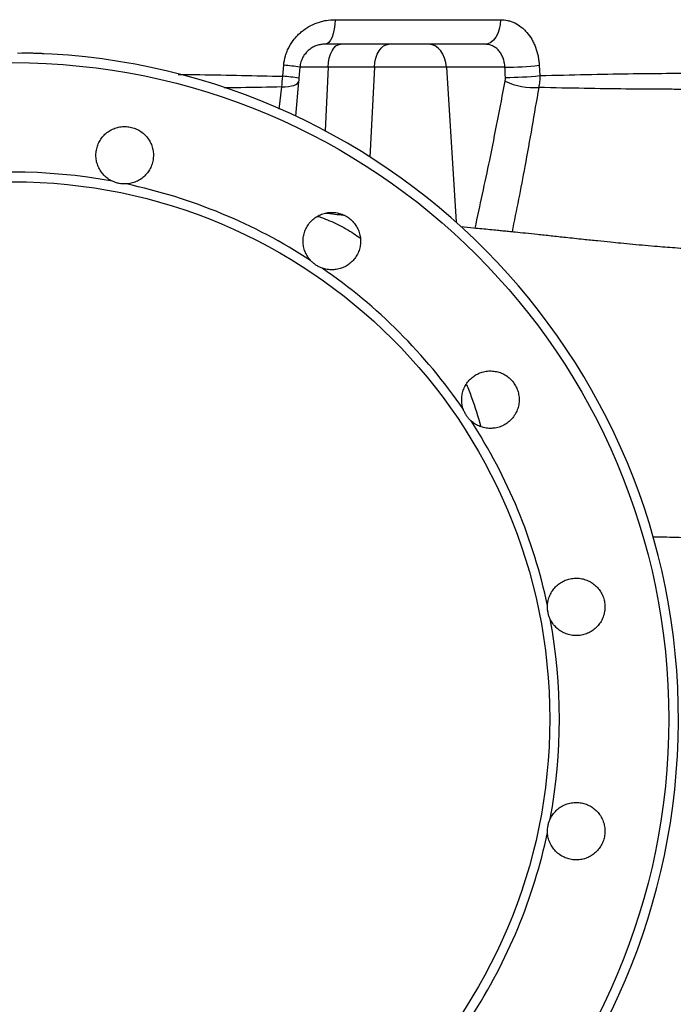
# Model space of a CAD drawing. Header units: millimetres. Extents: x 2290 to 4429, y 961 to 6343.
# Tile 4 of 11: x 3346 to 3869, y 1497 to 2285. Entities that reach past the tile are written whole.
import ezdxf

# ---------------------------------------------------------------- set-up
doc = ezdxf.new("R2010")
doc.units = ezdxf.units.MM
doc.header["$LTSCALE"] = 2

msp = doc.modelspace()

# ---------------------------------------------------------------- linework, layer by layer
at = {"color": 7, "linetype": 'Continuous', "lineweight": 25}
for p, q in [((3598.51, 2284.81), (3730.84, 2284.81)), ((3718.43, 2265.16), (3590.3, 2265.16)), ((3556.57, 2239.52), (3557.36, 2248.3)), ((3570.38, 2246.9), (3569.61, 2238.12)), ((3592.87, 2246.9), (3570.38, 2246.9)), ((3630.02, 2246.9), (3592.87, 2246.9)), ((3687.62, 2246.9), (3630.02, 2246.9)), ((3734.42, 2246.9), (3687.62, 2246.9)), ((3761.92, 2248.3), (3762.37, 2240.06)), ((3569.36, 2235.28), (3566.93, 2207.53))]:
    msp.add_line(p, q, dxfattribs=at)
at = {"color": 8, "linetype": 'Continuous', "lineweight": 25}
for p, q in [((3592.87, 2246.9), (3590.63, 2195.74)), ((3630.02, 2246.9), (3626.41, 2174.89)), ((3687.62, 2246.9), (3695.3, 2122.78)), ((3553.76, 2213.2), (3555.87, 2230.99))]:
    msp.add_line(p, q, dxfattribs=at)
at = {"color": 7, "linetype": 'Continuous', "lineweight": 25, "flags": 128}
for points in [[(3598.51, 2284.81), (3598.32, 2280.96), (3597.84, 2277.26), (3597.07, 2273.87), (3596.05, 2270.89), (3594.82, 2268.46), (3593.41, 2266.65), (3591.89, 2265.53), (3590.3, 2265.16)], [(3730.84, 2284.81), (3730.57, 2280.96), (3729.84, 2277.26), (3728.68, 2273.87), (3727.13, 2270.89), (3725.26, 2268.46), (3723.13, 2266.65), (3720.83, 2265.53), (3718.43, 2265.16)], [(3592.87, 2246.9), (3593.2, 2250.55), (3593.86, 2254), (3594.83, 2257.16), (3596.07, 2259.9), (3597.55, 2262.14), (3599.2, 2263.8), (3600.98, 2264.82), (3602.83, 2265.16)], [(3630.02, 2246.9), (3630.4, 2250.55), (3631.16, 2254), (3632.27, 2257.16), (3633.7, 2259.9), (3635.39, 2262.14), (3637.29, 2263.8), (3639.34, 2264.82), (3641.45, 2265.16)], [(3687.62, 2246.9), (3687.15, 2250.55), (3686.22, 2254), (3684.85, 2257.16), (3683.09, 2259.9), (3681, 2262.14), (3678.66, 2263.8), (3676.14, 2264.82), (3673.53, 2265.16)], [(3555.87, 2230.99), (3558.65, 2231.11), (3561.22, 2231.38), (3563.52, 2231.77), (3565.5, 2232.28), (3567.1, 2232.91), (3568.3, 2233.63), (3569.05, 2234.42), (3569.36, 2235.28)]]:
    msp.add_lwpolyline(points, dxfattribs=at)
at = {"color": 7, "linetype": 'Continuous', "lineweight": 25}
for radius in [525.28, 430]:
    msp.add_circle((3340.35, 1725.16), radius, dxfattribs=at)
for centre, radius, start, end in [((3340.35, 1725.16), 533, 90.43017, 89.56983), ((3542, 2043.4), 205.47, 82.06269, 85.71482), ((3736.2, 2483.7), 236.81, 269.56922, 276.235), ((3541.02, 2032.34), 207.76, 82.09051, 85.70886), ((3736.66, 2475.18), 236.51, 269.56114, 276.23941), ((3758.42, 2288.96), 58.52, 246.0252, 273.00416), ((3340.35, 1725.16), 437.72, 79.47947, 100.52053), ((3340.35, 1725.16), 437.72, 56.97947, 78.02053), ((3340.35, 1725.16), 437.72, 34.47947, 55.52053), ((3340.35, 1725.16), 437.72, 11.97947, 33.02053), ((3340.35, 1725.16), 437.72, 349.47947, 10.52053), ((3340.35, 1725.16), 437.72, 326.97947, 348.02053)]:
    msp.add_arc(centre, radius, start, end, dxfattribs=at)
msp.add_ellipse((3237.74, 3327.94), major_axis=(-445.31, 7171.87), ratio=0.060388, start_param=4.55617, end_param=4.557331, dxfattribs=at)
for points, knots in [([(3557.36, 2248.3), (3557.6, 2250.93), (3558.1, 2253.49), (3559.22, 2257.23), (3559.65, 2258.45), (3560.4, 2260.26), (3560.67, 2260.87), (3561.22, 2262.05), (3561.52, 2262.63), (3563.04, 2265.48), (3564.46, 2267.61), (3566.89, 2270.58), (3567.75, 2271.54), (3569.54, 2273.35), (3570.47, 2274.21), (3573.35, 2276.63), (3575.39, 2278.05), (3579.74, 2280.53), (3581.97, 2281.54), (3585.41, 2282.76), (3586.57, 2283.12), (3588.92, 2283.74), (3590.11, 2283.99), (3593.7, 2284.61), (3596.1, 2284.81), (3598.51, 2284.81)], [0, 0, 0, 0, 0.125, 0.125, 0.1875, 0.1875, 0.21875, 0.21875, 0.25, 0.25, 0.375, 0.375, 0.4375, 0.4375, 0.5, 0.5, 0.625, 0.625, 0.75, 0.75, 0.8125, 0.8125, 0.875, 0.875, 1, 1, 1, 1]), ([(3730.84, 2284.81), (3732.84, 2284.81), (3734.79, 2284.59), (3737.66, 2283.93), (3738.6, 2283.66), (3740.48, 2283), (3741.41, 2282.62), (3744.13, 2281.3), (3745.86, 2280.23), (3748.31, 2278.32), (3749.1, 2277.63), (3750.64, 2276.16), (3751.39, 2275.36), (3753.52, 2272.88), (3754.8, 2271.07), (3756.52, 2268.11), (3757.06, 2267.08), (3758.07, 2264.95), (3758.53, 2263.85), (3759.78, 2260.51), (3760.45, 2258.18), (3761.2, 2254.55), (3761.41, 2253.31), (3761.73, 2250.82), (3761.85, 2249.56), (3761.92, 2248.3)], [0, 0, 0, 0, 0.125, 0.125, 0.1875, 0.1875, 0.25, 0.25, 0.375, 0.375, 0.4375, 0.4375, 0.5, 0.5, 0.625, 0.625, 0.6875, 0.6875, 0.75, 0.75, 0.875, 0.875, 0.9375, 0.9375, 1, 1, 1, 1]), ([(3590.3, 2265.16), (3589.24, 2265.16), (3588.17, 2265.07), (3586.02, 2264.72), (3584.94, 2264.46), (3582.82, 2263.74), (3581.78, 2263.29), (3580.23, 2262.45), (3579.72, 2262.14), (3578.73, 2261.48), (3578.24, 2261.12), (3577.29, 2260.36), (3576.82, 2259.95), (3575.92, 2259.07), (3575.48, 2258.61), (3574.22, 2257.12), (3573.47, 2256.04), (3572.49, 2254.27), (3572.18, 2253.66), (3571.64, 2252.38), (3571.4, 2251.72), (3570.78, 2249.72), (3570.5, 2248.34), (3570.38, 2246.9)], [0, 0, 0, 0, 0.125, 0.125, 0.25, 0.25, 0.375, 0.375, 0.4375, 0.4375, 0.5, 0.5, 0.5625, 0.5625, 0.625, 0.625, 0.75, 0.75, 0.8125, 0.8125, 0.875, 0.875, 1, 1, 1, 1]), ([(3734.42, 2246.9), (3734.39, 2247.53), (3734.34, 2248.15), (3734.19, 2249.38), (3734.1, 2249.99), (3733.74, 2251.79), (3733.42, 2252.95), (3732.61, 2255.17), (3732.11, 2256.25), (3730.96, 2258.23), (3730.32, 2259.14), (3729.23, 2260.39), (3728.85, 2260.79), (3728.06, 2261.53), (3727.65, 2261.88), (3726.38, 2262.85), (3725.48, 2263.39), (3724.05, 2264.05), (3723.55, 2264.25), (3722.56, 2264.58), (3722.06, 2264.72), (3720.54, 2265.05), (3719.5, 2265.16), (3718.43, 2265.16)], [0, 0, 0, 0, 0.0625, 0.0625, 0.125, 0.125, 0.25, 0.25, 0.375, 0.375, 0.5, 0.5, 0.5625, 0.5625, 0.625, 0.625, 0.75, 0.75, 0.8125, 0.8125, 0.875, 0.875, 1, 1, 1, 1]), ([(3365.27, 2257.58), (3365.28, 2257.58), (3365.29, 2257.57), (3364.51, 2257.61), (3363.04, 2257.68), (3360.91, 2257.76), (3358.18, 2257.86), (3354.04, 2257.99), (3350.25, 2258.06), (3347.78, 2258.11)], [0, 0, 0, 0, 0.083173, 0.217965, 0.348924, 0.483674, 0.614746, 0.749613, 1, 1, 1, 1]), ([(3762.37, 2240.06), (3775.27, 2240.41), (3787.62, 2240.71), (3811.22, 2241.21), (3822.48, 2241.41), (3843.92, 2241.73), (3854.09, 2241.84), (3868.53, 2241.94), (3873.2, 2241.97), (3880, 2241.98), (3882.23, 2241.99), (3886.6, 2241.99), (3888.75, 2241.98), (3899.25, 2241.96), (3906.98, 2241.89), (3921.09, 2241.67), (3927.48, 2241.51), (3938.93, 2241.11), (3944, 2240.86), (3950.57, 2240.42), (3952.6, 2240.26), (3955.38, 2239.99), (3956.26, 2239.9), (3957.94, 2239.72), (3958.73, 2239.62), (3959.48, 2239.52)], [0, 0, 0, 0, 0.125, 0.125, 0.25, 0.25, 0.375, 0.375, 0.4375, 0.4375, 0.46875, 0.46875, 0.5, 0.5, 0.625, 0.625, 0.75, 0.75, 0.875, 0.875, 0.9375, 0.9375, 0.96875, 0.96875, 1, 1, 1, 1]), ([(3958.06, 2230.99), (3957.26, 2230.9), (3956.41, 2230.82), (3954.63, 2230.66), (3953.69, 2230.59), (3950.76, 2230.37), (3948.64, 2230.24), (3941.79, 2229.88), (3936.58, 2229.69), (3924.89, 2229.39), (3918.42, 2229.28), (3904.21, 2229.12), (3896.49, 2229.08), (3886.03, 2229.06), (3883.89, 2229.05), (3879.55, 2229.05), (3877.33, 2229.06), (3870.6, 2229.07), (3865.97, 2229.09), (3851.7, 2229.16), (3841.66, 2229.23), (3820.54, 2229.46), (3809.47, 2229.61), (3786.28, 2230), (3774.15, 2230.23), (3761.49, 2230.52)], [0, 0, 0, 0, 0.03125, 0.03125, 0.0625, 0.0625, 0.125, 0.125, 0.25, 0.25, 0.375, 0.375, 0.5, 0.5, 0.53125, 0.53125, 0.5625, 0.5625, 0.625, 0.625, 0.75, 0.75, 0.875, 0.875, 1, 1, 1, 1]), ([(3420.28, 2155.52), (3419.01, 2156.12), (3417.81, 2156.82), (3416.13, 2158.03), (3415.59, 2158.46), (3414.54, 2159.37), (3414.02, 2159.85), (3412.57, 2161.36), (3411.71, 2162.43), (3410.56, 2164.16), (3410.2, 2164.76), (3409.54, 2165.98), (3409.23, 2166.61), (3408.41, 2168.53), (3407.98, 2169.84), (3407.52, 2171.87), (3407.39, 2172.55), (3407.21, 2173.94), (3407.15, 2174.63), (3407.06, 2176.71), (3407.12, 2178.09), (3407.5, 2180.84), (3407.82, 2182.21), (3408.69, 2184.84), (3409.24, 2186.11), (3410.23, 2187.94), (3410.6, 2188.54), (3411.37, 2189.7), (3411.78, 2190.26), (3413.09, 2191.87), (3414.05, 2192.86), (3415.64, 2194.22), (3416.19, 2194.66), (3417.33, 2195.46), (3417.91, 2195.84), (3419.7, 2196.88), (3420.95, 2197.47), (3423.58, 2198.42), (3424.93, 2198.77), (3426.97, 2199.12), (3427.66, 2199.2), (3429.04, 2199.31), (3429.74, 2199.33), (3431.84, 2199.3), (3433.22, 2199.15), (3435.25, 2198.75), (3435.92, 2198.58), (3437.26, 2198.19), (3437.92, 2197.96), (3439.87, 2197.19), (3441.1, 2196.56), (3442.86, 2195.46), (3443.43, 2195.07), (3444.54, 2194.23), (3445.08, 2193.78), (3446.62, 2192.37), (3447.55, 2191.35), (3449.23, 2189.15), (3449.98, 2187.95), (3451.24, 2185.48), (3451.75, 2184.2), (3452.34, 2182.2), (3452.51, 2181.52), (3452.78, 2180.15), (3452.89, 2179.47), (3453.11, 2177.4), (3453.13, 2176.02), (3452.98, 2173.94), (3452.9, 2173.24), (3452.67, 2171.87), (3452.53, 2171.19), (3452, 2169.19), (3451.54, 2167.88), (3450.65, 2165.98), (3450.33, 2165.36), (3449.63, 2164.16), (3449.26, 2163.58), (3448.06, 2161.89), (3447.16, 2160.83), (3445.15, 2158.88), (3444.08, 2158.01), (3442.36, 2156.85), (3441.77, 2156.49), (3440.55, 2155.82), (3439.92, 2155.51), (3438, 2154.68), (3436.69, 2154.24), (3434.67, 2153.77), (3433.99, 2153.64), (3432.61, 2153.45), (3431.91, 2153.38), (3431.21, 2153.35)], [0, 0, 0, 0, 0.03125, 0.03125, 0.046875, 0.046875, 0.0625, 0.0625, 0.09375, 0.09375, 0.109375, 0.109375, 0.125, 0.125, 0.15625, 0.15625, 0.171875, 0.171875, 0.1875, 0.1875, 0.21875, 0.21875, 0.25, 0.25, 0.28125, 0.28125, 0.296875, 0.296875, 0.3125, 0.3125, 0.34375, 0.34375, 0.359375, 0.359375, 0.375, 0.375, 0.40625, 0.40625, 0.4375, 0.4375, 0.453125, 0.453125, 0.46875, 0.46875, 0.5, 0.5, 0.515625, 0.515625, 0.53125, 0.53125, 0.5625, 0.5625, 0.578125, 0.578125, 0.59375, 0.59375, 0.625, 0.625, 0.65625, 0.65625, 0.6875, 0.6875, 0.703125, 0.703125, 0.71875, 0.71875, 0.75, 0.75, 0.765625, 0.765625, 0.78125, 0.78125, 0.8125, 0.8125, 0.828125, 0.828125, 0.84375, 0.84375, 0.875, 0.875, 0.90625, 0.90625, 0.921875, 0.921875, 0.9375, 0.9375, 0.96875, 0.96875, 0.984375, 0.984375, 1, 1, 1, 1]), ([(3431.21, 2153.35), (3429.33, 2153.26), (3427.47, 2153.39), (3424.68, 2153.95), (3423.77, 2154.19), (3421.99, 2154.77), (3421.12, 2155.12), (3420.28, 2155.52)], [0, 0, 0, 0, 0.5, 0.5, 0.75, 0.75, 1, 1, 1, 1]), ([(3578.88, 2092.18), (3577.94, 2093.21), (3577.11, 2094.32), (3576.02, 2096.08), (3575.68, 2096.69), (3575.05, 2097.93), (3574.77, 2098.57), (3574, 2100.52), (3573.61, 2101.84), (3573.21, 2103.88), (3573.11, 2104.56), (3572.97, 2105.95), (3572.93, 2106.65), (3572.9, 2108.74), (3573.01, 2110.11), (3573.35, 2112.16), (3573.5, 2112.84), (3573.86, 2114.19), (3574.07, 2114.86), (3574.78, 2116.81), (3575.37, 2118.06), (3576.77, 2120.46), (3577.59, 2121.6), (3579.4, 2123.7), (3580.39, 2124.66), (3582.01, 2125.97), (3582.58, 2126.39), (3583.74, 2127.16), (3584.33, 2127.52), (3586.16, 2128.51), (3587.42, 2129.06), (3589.41, 2129.71), (3590.09, 2129.9), (3591.44, 2130.21), (3592.12, 2130.33), (3594.18, 2130.61), (3595.56, 2130.67), (3598.36, 2130.55), (3599.73, 2130.36), (3601.75, 2129.89), (3602.42, 2129.71), (3603.74, 2129.27), (3604.4, 2129.03), (3606.32, 2128.19), (3607.54, 2127.53), (3609.26, 2126.38), (3609.82, 2125.97), (3610.9, 2125.1), (3611.43, 2124.63), (3612.93, 2123.17), (3613.83, 2122.13), (3615.04, 2120.44), (3615.41, 2119.85), (3616.12, 2118.65), (3616.44, 2118.03), (3617.33, 2116.14), (3617.8, 2114.84), (3618.51, 2112.16), (3618.74, 2110.77), (3618.95, 2108.01), (3618.93, 2106.63), (3618.72, 2104.55), (3618.61, 2103.86), (3618.34, 2102.49), (3618.18, 2101.82), (3617.59, 2099.83), (3617.09, 2098.54), (3616.15, 2096.68), (3615.8, 2096.06), (3615.07, 2094.88), (3614.68, 2094.31), (3613.43, 2092.66), (3612.5, 2091.63), (3610.95, 2090.22), (3610.42, 2089.77), (3609.31, 2088.93), (3608.75, 2088.53), (3606.99, 2087.43), (3605.75, 2086.8), (3603.16, 2085.76), (3601.83, 2085.36), (3599.8, 2084.95), (3599.11, 2084.85), (3597.73, 2084.7), (3597.03, 2084.65), (3594.94, 2084.61), (3593.56, 2084.71), (3591.51, 2085.05), (3590.83, 2085.19), (3589.48, 2085.54), (3588.81, 2085.75), (3588.15, 2085.98)], [0, 0, 0, 0, 0.03125, 0.03125, 0.046875, 0.046875, 0.0625, 0.0625, 0.09375, 0.09375, 0.109375, 0.109375, 0.125, 0.125, 0.15625, 0.15625, 0.171875, 0.171875, 0.1875, 0.1875, 0.21875, 0.21875, 0.25, 0.25, 0.28125, 0.28125, 0.296875, 0.296875, 0.3125, 0.3125, 0.34375, 0.34375, 0.359375, 0.359375, 0.375, 0.375, 0.40625, 0.40625, 0.4375, 0.4375, 0.453125, 0.453125, 0.46875, 0.46875, 0.5, 0.5, 0.515625, 0.515625, 0.53125, 0.53125, 0.5625, 0.5625, 0.578125, 0.578125, 0.59375, 0.59375, 0.625, 0.625, 0.65625, 0.65625, 0.6875, 0.6875, 0.703125, 0.703125, 0.71875, 0.71875, 0.75, 0.75, 0.765625, 0.765625, 0.78125, 0.78125, 0.8125, 0.8125, 0.828125, 0.828125, 0.84375, 0.84375, 0.875, 0.875, 0.90625, 0.90625, 0.921875, 0.921875, 0.9375, 0.9375, 0.96875, 0.96875, 0.984375, 0.984375, 1, 1, 1, 1]), ([(3605.89, 2128.13), (3605.65, 2128.16), (3603.1, 2128.43), (3597.94, 2129), (3593.07, 2129.54), (3590.46, 2129.82)], [0, 0, 0, 0, 0.047792, 0.489898, 1, 1, 1, 1]), ([(3584.72, 2127.4), (3585.69, 2127.11), (3591.07, 2125.49), (3600.66, 2120.98), (3611.01, 2115.51), (3616.85, 2111.34), (3618.59, 2110.11)], [0, 0, 0, 0, 0.08313, 0.461651, 0.840172, 1, 1, 1, 1]), ([(4409.22, 1877.78), (4407.95, 1884.95), (4405.47, 1899.01), (4399.47, 1919.09), (4392.24, 1937.63), (4384.01, 1954.4), (4375.25, 1969.28), (4366.33, 1982.22), (4357.64, 1993.26), (4349.74, 2002.23), (4342.85, 2009.34), (4337.07, 2014.89), (4331.84, 2019.6), (4326.75, 2023.93), (4319.53, 2029.72), (4309.71, 2036.91), (4298.02, 2044.41), (4286.54, 2050.87), (4276.23, 2056), (4266.97, 2060.09), (4259.34, 2063.14), (4252.67, 2065.59), (4246.84, 2067.56), (4241.47, 2069.25), (4235.82, 2070.9), (4229.94, 2072.48), (4224.48, 2073.83), (4219.95, 2074.87), (4215.92, 2075.74), (4211.36, 2076.68), (4206.12, 2077.67), (4200.36, 2078.69), (4194.55, 2079.65), (4189.21, 2080.47), (4184.57, 2081.14), (4180.54, 2081.71), (4176.4, 2082.26), (4171.76, 2082.85), (4166.73, 2083.47), (4161.66, 2084.05), (4157.08, 2084.55), (4153.04, 2084.97), (4149.29, 2085.35), (4145.45, 2085.72), (4140.69, 2086.17), (4134.95, 2086.69), (4128.2, 2087.27), (4121.14, 2087.85), (4114.04, 2088.41), (4107.6, 2088.91), (4102.02, 2089.33), (4097.18, 2089.68), (4091.93, 2090.06), (4085.72, 2090.51), (4078.88, 2090.99), (4071.65, 2091.48), (4064.64, 2091.95), (4057.92, 2092.39), (4051.93, 2092.76), (4046.8, 2093.07), (4042.3, 2093.33), (4037.87, 2093.59), (4033.01, 2093.85), (4026.39, 2094.21), (4018.28, 2094.62), (4009.11, 2095.05), (4000.12, 2095.45), (3990.96, 2095.83), (3981.73, 2096.22), (3971.89, 2096.63), (3961.67, 2097.07), (3950.92, 2097.54), (3939.86, 2098.05), (3928.51, 2098.6), (3917.04, 2099.2), (3906.61, 2099.78), (3897.64, 2100.31), (3889.62, 2100.8), (3881.31, 2101.35), (3872.86, 2101.95), (3864.6, 2102.58), (3856.01, 2103.26), (3846.79, 2104.05), (3837.02, 2104.93), (3827.73, 2105.81), (3818.35, 2106.73), (3808.34, 2107.75), (3796.43, 2109), (3784.07, 2110.33), (3771.72, 2111.67), (3760.96, 2112.82), (3751.35, 2113.83), (3743.57, 2114.63), (3737.57, 2115.24), (3732.88, 2115.71), (3727.92, 2116.2), (3720.08, 2116.97), (3710.35, 2117.91), (3702.72, 2118.63), (3699.37, 2118.94)], [0, 0, 0, 0, 0.018725, 0.03673, 0.053846, 0.0699, 0.084742, 0.098256, 0.110335, 0.1209, 0.129034, 0.135884, 0.141603, 0.147363, 0.153396, 0.166066, 0.179847, 0.191032, 0.201981, 0.211834, 0.22075, 0.228727, 0.235826, 0.242716, 0.251411, 0.261394, 0.270219, 0.27794, 0.285576, 0.294277, 0.306072, 0.319147, 0.333422, 0.347285, 0.357181, 0.366241, 0.375872, 0.38683, 0.399098, 0.41032, 0.420047, 0.428308, 0.43594, 0.444138, 0.452911, 0.466164, 0.480029, 0.493908, 0.507812, 0.520953, 0.530229, 0.538604, 0.547637, 0.558281, 0.570554, 0.581707, 0.593396, 0.603819, 0.612828, 0.620401, 0.626421, 0.631999, 0.638568, 0.646156, 0.658542, 0.670637, 0.681941, 0.693061, 0.705502, 0.717991, 0.731366, 0.744697, 0.757835, 0.770756, 0.783398, 0.794748, 0.80375, 0.812069, 0.821399, 0.830919, 0.839427, 0.847907, 0.858166, 0.86829, 0.877931, 0.886369, 0.896306, 0.907485, 0.921036, 0.93208, 0.942282, 0.951386, 0.9592, 0.964245, 0.968363, 0.972462, 0.978213, 0.990447, 1, 1, 1, 1]), ([(3588.15, 2085.98), (3587.26, 2086.3), (3586.4, 2086.67), (3584.74, 2087.51), (3583.93, 2087.98), (3582.38, 2089.02), (3581.62, 2089.59), (3580.19, 2090.82), (3579.52, 2091.48), (3578.88, 2092.18)], [0, 0, 0, 0, 0.25, 0.25, 0.5, 0.5, 0.75, 0.75, 1, 1, 1, 1]), ([(3701.18, 1972.96), (3700.71, 1974.28), (3700.36, 1975.62), (3700.02, 1977.66), (3699.94, 1978.35), (3699.84, 1979.74), (3699.82, 1980.44), (3699.86, 1982.53), (3700.01, 1983.91), (3700.42, 1985.94), (3700.58, 1986.61), (3700.98, 1987.95), (3701.21, 1988.61), (3701.99, 1990.55), (3702.61, 1991.78), (3703.72, 1993.54), (3704.11, 1994.11), (3704.96, 1995.22), (3705.41, 1995.76), (3706.82, 1997.29), (3707.84, 1998.22), (3710.05, 1999.89), (3711.24, 2000.64), (3713.72, 2001.88), (3715, 2002.39), (3717, 2002.98), (3717.68, 2003.15), (3719.05, 2003.42), (3719.74, 2003.52), (3721.8, 2003.74), (3723.18, 2003.76), (3725.27, 2003.6), (3725.96, 2003.52), (3727.34, 2003.29), (3728.01, 2003.14), (3730.02, 2002.61), (3731.32, 2002.14), (3733.85, 2000.95), (3735.05, 2000.25), (3736.74, 1999.05), (3737.29, 1998.62), (3738.34, 1997.72), (3738.85, 1997.24), (3740.31, 1995.73), (3741.18, 1994.66), (3742.33, 1992.93), (3742.69, 1992.34), (3743.36, 1991.12), (3743.66, 1990.49), (3744.49, 1988.57), (3744.92, 1987.25), (3745.39, 1985.23), (3745.52, 1984.55), (3745.71, 1983.17), (3745.77, 1982.47), (3745.87, 1980.39), (3745.81, 1979.01), (3745.43, 1976.26), (3745.12, 1974.88), (3744.26, 1972.25), (3743.71, 1970.98), (3742.72, 1969.15), (3742.36, 1968.55), (3741.58, 1967.39), (3741.17, 1966.83), (3739.87, 1965.21), (3738.91, 1964.22), (3737.33, 1962.85), (3736.78, 1962.42), (3735.64, 1961.61), (3735.06, 1961.23), (3733.28, 1960.18), (3732.03, 1959.59), (3730.06, 1958.87), (3729.39, 1958.67), (3728.05, 1958.31), (3727.37, 1958.16), (3725.33, 1957.82), (3723.94, 1957.71), (3721.15, 1957.74), (3719.77, 1957.88), (3717.74, 1958.28), (3717.06, 1958.44), (3715.73, 1958.83), (3715.06, 1959.06), (3713.12, 1959.83), (3711.88, 1960.45), (3710.12, 1961.54), (3709.55, 1961.93), (3708.43, 1962.77), (3707.89, 1963.22), (3707.37, 1963.69)], [0, 0, 0, 0, 0.03125, 0.03125, 0.046875, 0.046875, 0.0625, 0.0625, 0.09375, 0.09375, 0.109375, 0.109375, 0.125, 0.125, 0.15625, 0.15625, 0.171875, 0.171875, 0.1875, 0.1875, 0.21875, 0.21875, 0.25, 0.25, 0.28125, 0.28125, 0.296875, 0.296875, 0.3125, 0.3125, 0.34375, 0.34375, 0.359375, 0.359375, 0.375, 0.375, 0.40625, 0.40625, 0.4375, 0.4375, 0.453125, 0.453125, 0.46875, 0.46875, 0.5, 0.5, 0.515625, 0.515625, 0.53125, 0.53125, 0.5625, 0.5625, 0.578125, 0.578125, 0.59375, 0.59375, 0.625, 0.625, 0.65625, 0.65625, 0.6875, 0.6875, 0.703125, 0.703125, 0.71875, 0.71875, 0.75, 0.75, 0.765625, 0.765625, 0.78125, 0.78125, 0.8125, 0.8125, 0.828125, 0.828125, 0.84375, 0.84375, 0.875, 0.875, 0.90625, 0.90625, 0.921875, 0.921875, 0.9375, 0.9375, 0.96875, 0.96875, 0.984375, 0.984375, 1, 1, 1, 1]), ([(3703.66, 1992.94), (3705.07, 1989.49), (3709.48, 1978.69), (3712.92, 1966.98), (3715.26, 1959.02)], [0, 0, 0, 0, 0.319545, 1, 1, 1, 1]), ([(3707.37, 1963.69), (3706.67, 1964.32), (3706.02, 1965), (3704.8, 1966.41), (3704.24, 1967.15), (3703.2, 1968.7), (3702.72, 1969.52), (3701.87, 1971.2), (3701.5, 1972.07), (3701.18, 1972.96)], [0, 0, 0, 0, 0.25, 0.25, 0.5, 0.5, 0.75, 0.75, 1, 1, 1, 1]), ([(3768.54, 1816.01), (3768.61, 1817.41), (3768.8, 1818.78), (3769.27, 1820.8), (3769.46, 1821.47), (3769.9, 1822.79), (3770.15, 1823.44), (3770.98, 1825.36), (3771.65, 1826.58), (3772.81, 1828.3), (3773.22, 1828.85), (3774.1, 1829.94), (3774.56, 1830.46), (3776.02, 1831.95), (3777.07, 1832.85), (3778.76, 1834.05), (3779.35, 1834.43), (3780.55, 1835.13), (3781.17, 1835.46), (3783.06, 1836.33), (3784.36, 1836.8), (3787.04, 1837.5), (3788.43, 1837.73), (3791.19, 1837.94), (3792.58, 1837.92), (3794.65, 1837.7), (3795.34, 1837.59), (3796.71, 1837.32), (3797.38, 1837.15), (3799.37, 1836.56), (3800.66, 1836.05), (3802.52, 1835.11), (3803.13, 1834.76), (3804.31, 1834.02), (3804.88, 1833.63), (3806.53, 1832.37), (3807.56, 1831.44), (3809.44, 1829.37), (3810.28, 1828.27), (3811.38, 1826.51), (3811.72, 1825.91), (3812.35, 1824.67), (3812.64, 1824.03), (3813.41, 1822.08), (3813.8, 1820.75), (3814.21, 1818.72), (3814.31, 1818.03), (3814.46, 1816.65), (3814.5, 1815.95), (3814.53, 1813.86), (3814.43, 1812.48), (3814.09, 1810.43), (3813.94, 1809.75), (3813.59, 1808.4), (3813.38, 1807.73), (3812.67, 1805.77), (3812.09, 1804.52), (3810.69, 1802.13), (3809.87, 1800.98), (3808.07, 1798.87), (3807.08, 1797.91), (3805.46, 1796.6), (3804.9, 1796.18), (3803.74, 1795.4), (3803.14, 1795.04), (3801.32, 1794.05), (3800.06, 1793.5), (3798.07, 1792.84), (3797.4, 1792.65), (3796.04, 1792.34), (3795.36, 1792.21), (3793.31, 1791.93), (3791.93, 1791.86), (3789.83, 1791.95), (3789.13, 1792.01), (3787.76, 1792.2), (3787.08, 1792.32), (3785.06, 1792.78), (3783.74, 1793.21), (3781.17, 1794.31), (3779.95, 1794.97), (3778.22, 1796.12), (3777.66, 1796.53), (3776.58, 1797.4), (3776.05, 1797.86), (3774.54, 1799.31), (3773.64, 1800.36), (3772.43, 1802.04), (3772.05, 1802.62), (3771.34, 1803.83), (3771.01, 1804.45), (3770.72, 1805.08)], [0, 0, 0, 0, 0.03125, 0.03125, 0.046875, 0.046875, 0.0625, 0.0625, 0.09375, 0.09375, 0.109375, 0.109375, 0.125, 0.125, 0.15625, 0.15625, 0.171875, 0.171875, 0.1875, 0.1875, 0.21875, 0.21875, 0.25, 0.25, 0.28125, 0.28125, 0.296875, 0.296875, 0.3125, 0.3125, 0.34375, 0.34375, 0.359375, 0.359375, 0.375, 0.375, 0.40625, 0.40625, 0.4375, 0.4375, 0.453125, 0.453125, 0.46875, 0.46875, 0.5, 0.5, 0.515625, 0.515625, 0.53125, 0.53125, 0.5625, 0.5625, 0.578125, 0.578125, 0.59375, 0.59375, 0.625, 0.625, 0.65625, 0.65625, 0.6875, 0.6875, 0.703125, 0.703125, 0.71875, 0.71875, 0.75, 0.75, 0.765625, 0.765625, 0.78125, 0.78125, 0.8125, 0.8125, 0.828125, 0.828125, 0.84375, 0.84375, 0.875, 0.875, 0.90625, 0.90625, 0.921875, 0.921875, 0.9375, 0.9375, 0.96875, 0.96875, 0.984375, 0.984375, 1, 1, 1, 1]), ([(3770.72, 1805.08), (3770.31, 1805.94), (3769.97, 1806.81), (3769.38, 1808.58), (3769.14, 1809.48), (3768.78, 1811.31), (3768.65, 1812.25), (3768.51, 1814.13), (3768.5, 1815.07), (3768.54, 1816.01)], [0, 0, 0, 0, 0.25, 0.25, 0.5, 0.5, 0.75, 0.75, 1, 1, 1, 1]), ([(3698.35, 1330.41), (3702.1, 1330.75), (3710.64, 1331.52), (3723.82, 1332.73), (3737.74, 1334.04), (3751.26, 1335.35), (3764.54, 1336.68), (3777.51, 1338.01), (3792.17, 1339.52), (3808.2, 1341.19), (3825.46, 1342.96), (3842.46, 1344.67), (3859.76, 1346.35), (3877.07, 1347.94), (3893.65, 1349.35), (3909.97, 1350.61), (3926.6, 1351.72), (3943.88, 1352.65), (3961.39, 1353.43), (3976.07, 1353.98), (3988.12, 1354.42), (3997.43, 1354.77), (4006.76, 1355.14), (4016.09, 1355.56), (4025.11, 1356), (4033.1, 1356.42), (4039.98, 1356.8), (4046.31, 1357.17), (4052.9, 1357.58), (4060.03, 1358.03), (4067.66, 1358.54), (4075.76, 1359.1), (4084.29, 1359.7), (4093.27, 1360.35), (4102.2, 1361.01), (4110.7, 1361.65), (4118.27, 1362.25), (4124.94, 1362.79), (4130.76, 1363.28), (4135.74, 1363.71), (4140, 1364.09), (4143.8, 1364.44), (4147.79, 1364.82), (4152.22, 1365.26), (4156.97, 1365.75), (4161.54, 1366.25), (4165.47, 1366.7), (4168.88, 1367.1), (4171.96, 1367.48), (4175.08, 1367.88), (4178.44, 1368.31), (4182.4, 1368.85), (4187.11, 1369.52), (4192.48, 1370.33), (4197.84, 1371.19), (4203.07, 1372.09), (4207.68, 1372.93), (4211.82, 1373.74), (4215.27, 1374.44), (4218.08, 1375.04), (4220.87, 1375.66), (4224.1, 1376.41), (4228.11, 1377.38), (4232.5, 1378.52), (4237.11, 1379.79), (4241.7, 1381.13), (4247.44, 1382.93), (4255.38, 1385.65), (4265.82, 1389.69), (4278.05, 1395.14), (4290.62, 1401.65), (4302.6, 1408.75), (4313.3, 1415.94), (4322.7, 1423.03), (4330.57, 1429.56), (4337.18, 1435.51), (4343.33, 1441.45), (4350.13, 1448.5), (4358.15, 1457.62), (4367.19, 1469.22), (4376.48, 1482.95), (4385.58, 1498.82), (4393.38, 1515.4), (4399.75, 1532.28), (4403.65, 1545.48), (4406.12, 1555.76), (4407.53, 1562.58), (4408.62, 1568.59), (4409.44, 1574.11), (4410.16, 1579.13), (4410.9, 1584.48), (4411.63, 1589.99), (4412.47, 1596.7), (4413.48, 1605.07), (4414.62, 1615.27), (4415.82, 1627.08), (4417.03, 1640.5), (4418.18, 1655.54), (4419.19, 1672.21), (4419.94, 1688.78), (4420.17, 1699.76), (4420.28, 1704.67)], [0, 0, 0, 0, 0.009687, 0.022051, 0.033709, 0.045193, 0.056471, 0.067494, 0.078202, 0.093897, 0.108677, 0.123067, 0.138815, 0.155193, 0.170714, 0.185447, 0.202479, 0.220641, 0.239906, 0.260141, 0.270959, 0.281871, 0.292844, 0.303856, 0.314829, 0.324675, 0.332732, 0.340445, 0.349138, 0.358805, 0.369433, 0.381013, 0.393539, 0.407003, 0.421782, 0.435634, 0.448363, 0.459988, 0.470524, 0.47998, 0.488004, 0.495133, 0.502724, 0.511263, 0.520766, 0.530518, 0.53857, 0.544932, 0.550806, 0.557381, 0.56467, 0.573088, 0.582889, 0.594098, 0.606315, 0.615637, 0.624928, 0.632933, 0.639461, 0.644504, 0.648486, 0.653749, 0.659807, 0.66667, 0.673301, 0.679598, 0.685222, 0.693331, 0.703213, 0.714957, 0.727529, 0.738926, 0.750153, 0.759888, 0.768179, 0.7751, 0.781099, 0.788016, 0.797823, 0.809189, 0.821997, 0.836117, 0.851437, 0.864294, 0.877786, 0.883233, 0.888749, 0.893918, 0.897383, 0.901718, 0.905888, 0.91029, 0.915247, 0.92194, 0.929829, 0.938961, 0.949366, 0.961065, 0.974075, 0.988409, 1, 1, 1, 1]), ([(3770.72, 1645.24), (3771.31, 1646.5), (3772.02, 1647.7), (3773.23, 1649.38), (3773.65, 1649.92), (3774.56, 1650.98), (3775.04, 1651.49), (3776.55, 1652.94), (3777.63, 1653.81), (3779.36, 1654.95), (3779.95, 1655.31), (3781.17, 1655.97), (3781.81, 1656.28), (3783.72, 1657.1), (3785.04, 1657.53), (3787.06, 1657.99), (3787.75, 1658.12), (3789.13, 1658.3), (3789.83, 1658.37), (3791.91, 1658.46), (3793.29, 1658.39), (3796.03, 1658.01), (3797.41, 1657.69), (3800.04, 1656.82), (3801.3, 1656.28), (3803.13, 1655.28), (3803.74, 1654.91), (3804.89, 1654.14), (3805.45, 1653.73), (3807.06, 1652.42), (3808.05, 1651.46), (3809.42, 1649.87), (3809.85, 1649.32), (3810.66, 1648.19), (3811.03, 1647.6), (3812.08, 1645.81), (3812.66, 1644.56), (3813.62, 1641.93), (3813.97, 1640.58), (3814.31, 1638.54), (3814.4, 1637.85), (3814.5, 1636.47), (3814.52, 1635.77), (3814.49, 1633.67), (3814.34, 1632.3), (3813.94, 1630.26), (3813.77, 1629.59), (3813.38, 1628.25), (3813.15, 1627.59), (3812.38, 1625.65), (3811.76, 1624.41), (3810.66, 1622.65), (3810.26, 1622.08), (3809.42, 1620.97), (3808.97, 1620.43), (3807.57, 1618.89), (3806.55, 1617.96), (3804.34, 1616.28), (3803.15, 1615.53), (3800.68, 1614.27), (3799.39, 1613.76), (3797.4, 1613.17), (3796.71, 1613), (3795.35, 1612.73), (3794.66, 1612.62), (3792.6, 1612.4), (3791.22, 1612.38), (3789.13, 1612.53), (3788.43, 1612.61), (3787.06, 1612.84), (3786.39, 1612.99), (3784.38, 1613.51), (3783.08, 1613.97), (3781.18, 1614.86), (3780.56, 1615.18), (3779.36, 1615.88), (3778.78, 1616.25), (3777.09, 1617.45), (3776.03, 1618.35), (3774.07, 1620.36), (3773.2, 1621.43), (3772.05, 1623.15), (3771.68, 1623.74), (3771.02, 1624.96), (3770.71, 1625.59), (3769.87, 1627.51), (3769.44, 1628.82), (3768.96, 1630.84), (3768.84, 1631.52), (3768.64, 1632.9), (3768.57, 1633.6), (3768.54, 1634.3)], [0, 0, 0, 0, 0.03125, 0.03125, 0.046875, 0.046875, 0.0625, 0.0625, 0.09375, 0.09375, 0.109375, 0.109375, 0.125, 0.125, 0.15625, 0.15625, 0.171875, 0.171875, 0.1875, 0.1875, 0.21875, 0.21875, 0.25, 0.25, 0.28125, 0.28125, 0.296875, 0.296875, 0.3125, 0.3125, 0.34375, 0.34375, 0.359375, 0.359375, 0.375, 0.375, 0.40625, 0.40625, 0.4375, 0.4375, 0.453125, 0.453125, 0.46875, 0.46875, 0.5, 0.5, 0.515625, 0.515625, 0.53125, 0.53125, 0.5625, 0.5625, 0.578125, 0.578125, 0.59375, 0.59375, 0.625, 0.625, 0.65625, 0.65625, 0.6875, 0.6875, 0.703125, 0.703125, 0.71875, 0.71875, 0.75, 0.75, 0.765625, 0.765625, 0.78125, 0.78125, 0.8125, 0.8125, 0.828125, 0.828125, 0.84375, 0.84375, 0.875, 0.875, 0.90625, 0.90625, 0.921875, 0.921875, 0.9375, 0.9375, 0.96875, 0.96875, 0.984375, 0.984375, 1, 1, 1, 1]), ([(3768.54, 1634.3), (3768.45, 1636.18), (3768.59, 1638.05), (3769.14, 1640.83), (3769.38, 1641.74), (3769.97, 1643.52), (3770.32, 1644.39), (3770.72, 1645.24)], [0, 0, 0, 0, 0.5, 0.5, 0.75, 0.75, 1, 1, 1, 1])]:
    msp.add_open_spline(points, degree=3, knots=knots, dxfattribs=at)
at = {"color": 8, "linetype": 'Continuous', "lineweight": 25}
for points, knots in [([(3472.89, 2241.08), (3478.67, 2241), (3495.78, 2240.78), (3523.78, 2240.27), (3545.64, 2239.77), (3556.57, 2239.52)], [0, 0, 0, 0, 0.20324, 0.601926, 1, 1, 1, 1]), ([(3555.87, 2230.99), (3544.97, 2230.77), (3529.75, 2230.46), (3514.17, 2230.25), (3509.74, 2230.19)], [0, 0, 0, 0, 0.716008, 1, 1, 1, 1]), ([(3710.56, 2117.88), (3714.53, 2136.06), (3723.05, 2175.01), (3730.61, 2214.46), (3734.65, 2235.49)], [0, 0, 0, 0, 0.466693, 1, 1, 1, 1]), ([(3761.49, 2230.52), (3757.9, 2209.4), (3751.32, 2170.62), (3743.63, 2132.38), (3740.13, 2114.98)], [0, 0, 0, 0, 0.544911, 1, 1, 1, 1]), ([(3852.7, 1871.1), (3858.82, 1870.96), (3872.46, 1870.65), (3894.32, 1870.12), (3918.77, 1869.51), (3944.83, 1868.88), (3962.49, 1868.51), (3971.57, 1868.31)], [0, 0, 0, 0, 0.153037, 0.341341, 0.546664, 0.766909, 1, 1, 1, 1])]:
    msp.add_open_spline(points, degree=3, knots=knots, dxfattribs=at)
at = {"color": 7, "linetype": 'Continuous', "lineweight": 25}
for points in [[(3555.87, 2230.99), (3556.19, 2233.77), (3556.42, 2236.61), (3556.57, 2239.52)], [(3569.61, 2238.12), (3569.53, 2237.16), (3569.44, 2236.21), (3569.36, 2235.28)], [(3734.65, 2235.49), (3734.84, 2236.52), (3734.91, 2237.58), (3734.85, 2238.67)], [(3762.37, 2240.06), (3762.4, 2238.43), (3762.28, 2235.2), (3761.82, 2232.07), (3761.49, 2230.52)]]:
    msp.add_open_spline(points, degree=3, dxfattribs=at)

doc.saveas('drawing.dxf')
